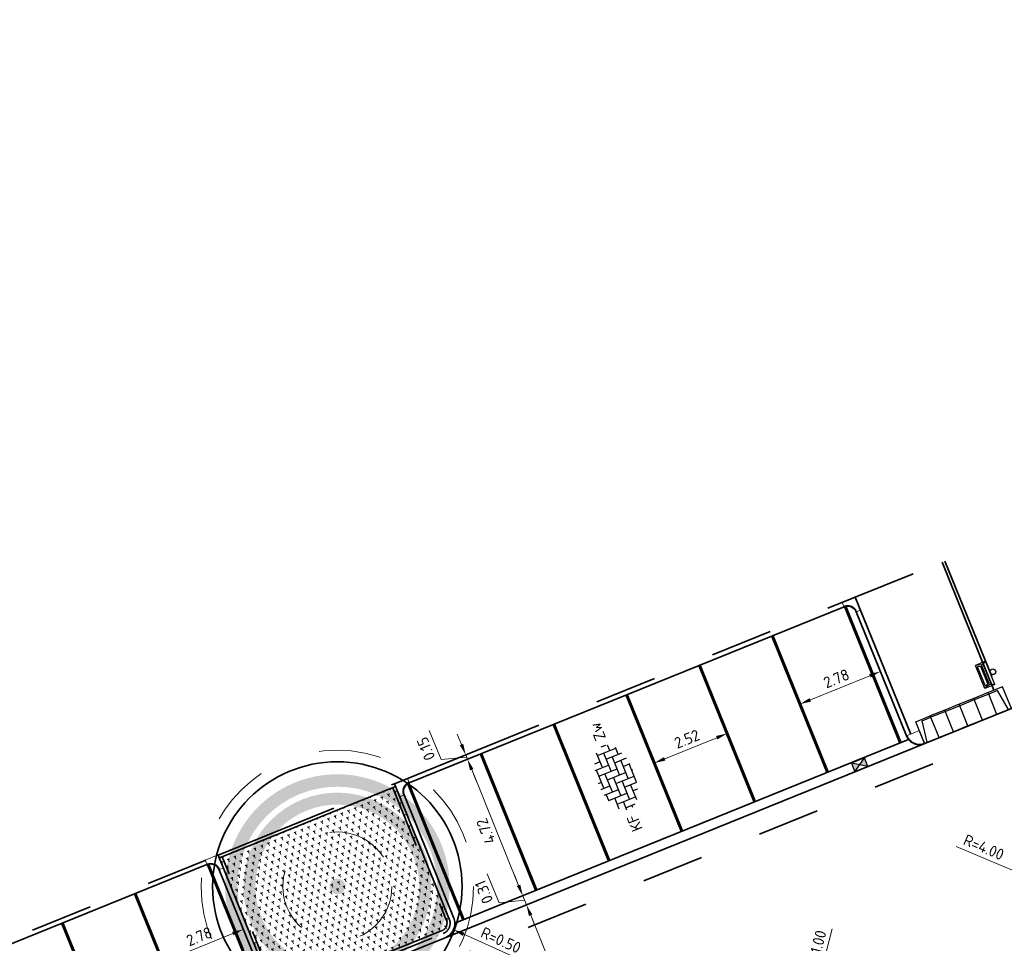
# Model space of a CAD drawing. Header units: metres. Extents: x 126075 to 126745, y 502461 to 502767.
# Tile 61 of 94: x 126515 to 126546, y 502693 to 502722. Entities that reach past the tile are written whole.
import ezdxf
from ezdxf.enums import TextEntityAlignment as Align

# ---------------------------------------------------------------- set-up
doc = ezdxf.new("R2010")
doc.units = ezdxf.units.M
doc.header["$PDSIZE"] = 1
for name, pattern in [('NLCS-HIDDEN', [4, 2, -2]), ('VH-OPSLUITBAND-SO', [10, 4, -2, 2, -2]), ('VH-TROTTOIRBAND-SO', [15, 5, -2, 2, -2, 2, -2]), ('VW-21-21_STREEP', [0.42, 0.21, -0.21]), ('ZZ-HIDDEN-SO', [4, 2, -2])]:
    doc.linetypes.add(name, pattern=pattern)
doc.layers.get('0').update_dxf_attribs({"linetype": 'CONTINUOUS'})
doc.layers.get('DEFPOINTS').update_dxf_attribs({"linetype": 'CONTINUOUS'})
doc.layers.add('N-GV-GR-BOOM-BESCHERMDEWORTELRUIMTE-GN', color=7, linetype='NLCS-HIDDEN', lineweight=0, plot=False)
doc.layers.add('N-GV-GR-BOOM_SOORT-V', color=7, linetype='CONTINUOUS', lineweight=18, true_color=0x025a01)
for name, color, linetype, lineweight in [('N-WE-GR-BEPLANTING-A-200', 92, 'CONTINUOUS', 18), ('N-WE-GR-BOOM-S', 90, 'CONTINUOUS', 25), ('N-WE-IE-MEUBILAIR_WEGMEUBILAIR-S-200', 7, 'CONTINUOUS', 25), ('N-WE-RI-HWA_KOLK-S-200', 154, 'CONTINUOUS', 25), ('N-WE-VH-GOOT_BSS_ACHTERKANT-G', 170, 'CONTINUOUS', 35), ('N-WE-VH-GOOT_BSS_VOORKANT-G', 170, 'CONTINUOUS', 35), ('N-WE-VH-KANTOPSLUITING_BETONRUG-G', 7, 'ZZ-HIDDEN-SO', 35), ('N-WE-VH-KANTOPSLUITING_ELEMENT_INRIT_130 150-S', 40, 'CONTINUOUS', 25), ('N-WE-VH-KANTOPSLUITING_OPSLUITBAND_100X200-G', 150, 'VH-OPSLUITBAND-SO', 35), ('N-WE-VH-KANTOPSLUITING_TROTTOIRBAND_130X150_250-G', 210, 'VH-TROTTOIRBAND-SO', 35), ('N-WE-VH-KANTOPSLUITING_TROTTOIRBAND_130X150_250_HOEKBLOK-S', 210, 'CONTINUOUS', 25), ('N-WE-VH-KANTOPSLUITING_VOORKANTBAND-G', 50, 'CONTINUOUS', 35), ('N-WE-VH-MATERIAALGRENS-G', 7, 'ZZ-HIDDEN-SO', 35), ('N-WE-VH-OPENVERHARDING_BETONSTRAATSTEEN_KEIFORMAAT_ELLEBOOGVERBAND-S-200', 252, 'CONTINUOUS', 25), ('N-WE-VW-MARKERING_PARKEERVAK-G', 7, 'VW-21-21_STREEP', 35), ('N-XX-GR-BOOM-T25', 7, 'CONTINUOUS', 25), ('N01-WE-VH-MATERIAALGRENS-G', 7, 'ZZ-HIDDEN-SO', 35), ('X-XX-AL-M', 7, 'CONTINUOUS', 18)]:
    doc.layers.add(name, color=color, linetype=linetype, lineweight=lineweight)
doc.styles.add('NLCS-ISO', font='NLCS-ISO.ttf')
doc.styles.add('NLCS-ISO-M200-T18', font='NLCS-ISO.ttf', dxfattribs={"height": 0.36})
doc.styles.add('NLCS-ISO-M200-T25', font='NLCS-ISO.ttf', dxfattribs={"height": 0.5})
doc.dimstyles.new('NLCS-M200-T18-PIJL_L2_H1', dxfattribs={"dimscale": 0.2, "dimtxt": 2.5, "dimasz": 1.8, "dimexe": 2, "dimexo": 2, "dimgap": 0.7, "dimtad": 1, "dimzin": 0, "dimdsep": 46, "dimtxsty": 'NLCS-ISO-M200-T18', "dimcen": 0, "dimdle": 2, "dimclrd": 256, "dimclre": 256, "dimclrt": 10, "dimadec": 1, "dimazin": 0, "dimtfac": 1, "dimtdec": 3, "dimtofl": 0, "dimtmove": 0, "dimatfit": 3, "dimfxl": 2, "dimfxlon": 1, "dimtfillclr": 256, "dimtolj": 1, "dimtzin": 0, "dimlwd": -1, "dimlwe": -1, "dimarcsym": 0})

# ---------------------------------------------------------------- blocks, each defined once
blk = doc.blocks.new('SVH-TROTTOIRBAND HOEKBLOK_130 150X250_R450_H90UITW_HD-MM')
at = {"linetype": 'Continuous', "lineweight": 0}
for q in [(450, 450), (0, 0)]:
    blk.add_line((0, 450), q, dxfattribs=at)
for radius in [450, 430]:
    blk.add_arc((0, 450), radius, 270, 0, dxfattribs=at)
blk = doc.blocks.new('SVH-INRITELEMENT_130 150_180X750X500_LINKS')
for p, q in [((0, 0), (0, 0.75)), ((0, 0.75), (0.5, 0.75)), ((0.095, 0), (0.2, 0.7)), ((0.2, 0.7), (0.5, 0.7)), ((0.5, 0), (0.5, 0.75)), ((0, 0), (0.5, 0))]:
    blk.add_line(p, q)
blk = doc.blocks.new('SVH-INRITELEMENT_130 150_180X750X500_MIDDEN')
for p, q in [((0, 0), (0, 0.75)), ((0.5, 0.75), (0, 0.75)), ((0.5, 0.7), (0, 0.7)), ((0.5, 0), (0.5, 0.75)), ((0.5, 0), (0, 0))]:
    blk.add_line(p, q)
blk = doc.blocks.new('SVH-INRITELEMENT_130 150_180X750X500_RECHTS')
for p, q in [((0, 0), (0, 0.75)), ((0.5, 0.75), (0, 0.75)), ((0.3, 0.7), (0, 0.7)), ((0.405, 0), (0.3, 0.7)), ((0.5, 0), (0.5, 0.75)), ((0.5, 0), (0, 0))]:
    blk.add_line(p, q)
blk = doc.blocks.new('*U39')
at = {"layer": 'N-WE-VH-KANTOPSLUITING_ELEMENT_INRIT_130 150-S'}
for name, p in [('SVH-INRITELEMENT_130 150_180X750X500_LINKS', (0, 0)), ('SVH-INRITELEMENT_130 150_180X750X500_MIDDEN', (0.5, 0)), ('SVH-INRITELEMENT_130 150_180X750X500_MIDDEN', (1, 0)), ('SVH-INRITELEMENT_130 150_180X750X500_MIDDEN', (1.5, 0)), ('SVH-INRITELEMENT_130 150_180X750X500_MIDDEN', (2, 0)), ('SVH-INRITELEMENT_130 150_180X750X500_RECHTS', (2.5, 0))]:
    blk.add_blockref(name, p, dxfattribs=at)
blk = doc.blocks.new('N-SGR-BOOM_BOL_2E')
h = blk.add_hatch(color=256)
h.dxf.hatch_style = 1
edge = h.paths.add_edge_path()
edge.add_arc((0, 0), 0.25, 0, 360)
at = {"layer": 'N-GV-GR-BOOM_SOORT-V', "transparency": 33554559}
h = blk.add_hatch(color=256, dxfattribs=at)
h.dxf.hatch_style = 1
h.paths.add_polyline_path([(-3.6, 0, 1), (3.6, 0, 1)])
h.paths.add_polyline_path([(3.2, 0, -1), (-3.2, 0, -1)], flags=16)
h = blk.add_hatch(color=256, dxfattribs=at)
h.dxf.hatch_style = 1
edge = h.paths.add_edge_path()
edge.add_arc((0, 0), 3.01, 0, 360)
edge = h.paths.add_edge_path(flags=16)
edge.add_arc((0, 0), 2.626, 0, 360)
at = {"lineweight": 35}
blk.add_circle((0, 0), 4, dxfattribs=at)
at = {"layer": 'N-GV-GR-BOOM-BESCHERMDEWORTELRUIMTE-GN'}
for radius in [4.37, 1.75]:
    blk.add_circle((0, 0), radius, dxfattribs=at)
at = {"layer": 'N-XX-GR-BOOM-T25', "style": 'NLCS-ISO-M200-T25'}
blk.add_attdef('SOORT', text='', height=0.5, dxfattribs=at).set_placement((0, -0.873), align=Align.MIDDLE_CENTER)
blk = doc.blocks.new('SVH-TROTTOIRBAND HOEKBLOK_130 150X250_R300_H90INW_VB-MM')
at = {"linetype": 'Continuous', "lineweight": 0}
blk.add_lwpolyline([(450, 150), (450, -300), (300, -300, 0.414214), (0, 0), (0, 150)], format="xyb", close=True, dxfattribs=at)
blk.add_arc((0, -300), 320, 0, 90, dxfattribs=at)
blk = doc.blocks.new('SVH-BSS_KEIFORMAAT_ELLEBOOG-SO')
for p, q in [((-3.04, 2.49), (-1.87, 2.49)), ((-2.92, 2.49), (-2.92, -0.66)), ((-1.87, 2.81), (-1.87, 0.39)), ((-0.82, 2.94), (-0.82, 1.44)), ((-0.82, 2.49), (2.33, 2.49)), ((0.23, 2.97), (0.23, 2.49)), ((1.28, 2.49), (1.28, -0.66)), ((2.33, 2.7), (2.33, 0.39)), ((3.38, 2.35), (3.38, 1.44)), ((-5.48, 0.39), (-3.97, 0.39)), ((-5.02, 0.39), (-5.02, -1.24)), ((-4.84, 1.44), (-2.92, 1.44)), ((-3.97, 1.44), (-3.97, -1.71)), ((-2.92, 0.39), (0.23, 0.39)), ((-1.87, 1.44), (1.28, 1.44)), ((-0.82, 0.39), (-0.82, -2.76)), ((0.23, 1.44), (0.23, -1.71)), ((1.28, 0.39), (4.43, 0.39)), ((2.33, 1.44), (4.84, 1.44)), ((3.38, 0.39), (3.38, -2.35)), ((4.43, 1.44), (4.43, -1.71)), ((5.48, 0.39), (5.48, -0.39)), ((-5.39, -0.66), (-5.02, -0.66)), ((-3.97, -0.66), (-0.82, -0.66)), ((-1.87, -0.66), (-1.87, -2.8)), ((0.23, -0.66), (3.38, -0.66)), ((2.33, -0.66), (2.33, -2.71)), ((4.43, -0.66), (5.39, -0.66)), ((-4.52, -1.71), (-1.87, -1.71)), ((-2.92, -1.71), (-2.92, -2.53)), ((-1.87, -2.76), (1.28, -2.76)), ((-0.82, -1.71), (2.33, -1.71)), ((0.23, -2.76), (0.23, -2.97)), ((1.28, -1.71), (1.28, -2.9)), ((3.38, -1.71), (4.52, -1.71))]:
    blk.add_line(p, q)
at = {"style": 'NLCS-ISO'}
blk.add_attdef('FORMAAT', text='', height=1.8, dxfattribs=at).set_placement((-6.53, 0), align=Align.MIDDLE_RIGHT)
blk.add_attdef('KLEUR', text='', height=1.8, dxfattribs=at).set_placement((6.53, 0), align=Align.MIDDLE_LEFT)
at = {"style": 'NLCS-ISO', "flags": 1}
blk.add_attdef('FUNCTIE', text='', height=1.8, dxfattribs=at).set_placement((0, -3.98), align=Align.TOP_CENTER)
blk = doc.blocks.new('SIE-WEG_AFVALBAK_01-SO')
for p, q in [((2, -0.45), (-2, -0.45)), ((-1.7, -0.98), (-2, -0.45)), ((-2, -0.45), (-2, -2.2)), ((-1.7, -1.26), (-2, -2.2)), ((1.7, -0.98), (-1.7, -0.98)), ((-1.7, -1.26), (-1.7, -0.98)), ((1.7, -1.26), (-1.7, -1.26)), ((-1.51, -1.48), (-1.67, -1.98)), ((1.51, -1.48), (-1.51, -1.48)), ((1.51, -1.48), (1.67, -1.98)), ((1.7, -0.98), (2, -0.45)), ((1.7, -1.26), (1.7, -0.98)), ((1.7, -1.26), (2, -2.2)), ((2, -0.45), (2, -2.2)), ((2, -2.2), (-2, -2.2)), ((1.67, -1.98), (-1.67, -1.98))]:
    blk.add_line(p, q)
blk.add_circle((0, 0), 0.454)
blk = doc.blocks.new('*D180')
at = {"layer": 'DEFPOINTS', "color": 0, "transparency": 16777216}
for p in [(126531.124, 502693.865), (126531.447, 502693.996), (126533.911, 502688.513)]:
    blk.add_point(p, dxfattribs=at)
at = {"layer": 'X-XX-AL-M', "transparency": 16777216}
for p, q in [((126531.124, 502693.865), (126530.753, 502693.715)), ((126533.242, 502688.631), (126531.259, 502693.531)), ((126533.54, 502688.363), (126533.006, 502688.147))]:
    blk.add_line(p, q, dxfattribs=at)
for points in [[(126531.203, 502693.509), (126531.314, 502693.554), (126531.124, 502693.865)], [(126533.187, 502688.608), (126533.298, 502688.653), (126533.377, 502688.297)]]:
    blk.add_solid(points, dxfattribs=at)
at = {"layer": 'X-XX-AL-M', "color": 10, "transparency": 16777216, "insert": (126531.954, 502690.961), "char_height": 0.36, "attachment_point": 5, "rotation": 112.036, "style": 'NLCS-ISO-M200-T18'}
blk.add_mtext('\\A1;6.01', dxfattribs=at)
blk = doc.blocks.new('*D181')
at = {"layer": 'DEFPOINTS', "color": 0, "transparency": 16777216}
for p in [(126531.005, 502694.157), (126531.328, 502694.288), (126531.447, 502693.996)]:
    blk.add_point(p, dxfattribs=at)
at = {"layer": 'X-XX-AL-M', "transparency": 16777216}
for p, q in [((126530.243, 502693.934), (126529.868, 502694.861)), ((126530.87, 502694.49), (126530.735, 502694.824)), ((126531.005, 502694.157), (126530.635, 502694.007)), ((126531.124, 502693.865), (126531.005, 502694.157)), ((126531.065, 502694.011), (126530.243, 502693.934)), ((126531.124, 502693.865), (126530.753, 502693.715)), ((126531.259, 502693.531), (126531.394, 502693.197))]:
    blk.add_line(p, q, dxfattribs=at)
for points in [[(126530.815, 502694.468), (126530.926, 502694.513), (126531.005, 502694.157)], [(126531.203, 502693.509), (126531.314, 502693.554), (126531.124, 502693.865)]]:
    blk.add_solid(points, dxfattribs=at)
at = {"layer": 'X-XX-AL-M', "color": 10, "transparency": 16777216, "insert": (126529.759, 502694.277), "char_height": 0.36, "attachment_point": 5, "rotation": 112.036, "style": 'NLCS-ISO-M200-T18'}
blk.add_mtext('\\A1;0.31', dxfattribs=at)
blk = doc.blocks.new('*D182')
at = {"layer": 'DEFPOINTS', "color": 0, "transparency": 16777216}
for p in [(126529.233, 502698.537), (126529.529, 502698.657), (126531.328, 502694.288)]:
    blk.add_point(p, dxfattribs=at)
at = {"layer": 'X-XX-AL-M', "transparency": 16777216}
for p, q in [((126529.233, 502698.537), (126528.862, 502698.387)), ((126530.87, 502694.49), (126529.368, 502698.203)), ((126531.005, 502694.157), (126530.635, 502694.007))]:
    blk.add_line(p, q, dxfattribs=at)
for points in [[(126529.312, 502698.18), (126529.423, 502698.225), (126529.233, 502698.537)], [(126530.815, 502694.468), (126530.926, 502694.513), (126531.005, 502694.157)]]:
    blk.add_solid(points, dxfattribs=at)
at = {"layer": 'X-XX-AL-M', "color": 10, "transparency": 16777216, "insert": (126529.822, 502696.227), "char_height": 0.36, "attachment_point": 5, "rotation": 112.036, "style": 'NLCS-ISO-M200-T18'}
blk.add_mtext('\\A1;4.72', dxfattribs=at)
blk = doc.blocks.new('*D183')
at = {"layer": 'DEFPOINTS', "color": 0, "transparency": 16777216}
for p in [(126529.176, 502698.676), (126529.473, 502698.796), (126529.529, 502698.657)]:
    blk.add_point(p, dxfattribs=at)
at = {"layer": 'X-XX-AL-M', "transparency": 16777216}
for p, q in [((126528.383, 502698.529), (126528.008, 502699.456)), ((126529.041, 502699.009), (126528.906, 502699.343)), ((126529.205, 502698.606), (126528.383, 502698.529)), ((126529.176, 502698.676), (126528.806, 502698.526)), ((126529.233, 502698.537), (126528.862, 502698.387)), ((126529.233, 502698.537), (126529.176, 502698.676)), ((126529.368, 502698.203), (126529.503, 502697.869))]:
    blk.add_line(p, q, dxfattribs=at)
for points in [[(126528.986, 502698.987), (126529.097, 502699.032), (126529.176, 502698.676)], [(126529.312, 502698.18), (126529.423, 502698.225), (126529.233, 502698.537)]]:
    blk.add_solid(points, dxfattribs=at)
at = {"layer": 'X-XX-AL-M', "color": 10, "transparency": 16777216, "insert": (126527.899, 502698.873), "char_height": 0.36, "attachment_point": 5, "rotation": 112.036, "style": 'NLCS-ISO-M200-T18'}
blk.add_mtext('\\A1;0.15', dxfattribs=at)
blk = doc.blocks.new('*D259')
at = {"layer": 'DEFPOINTS', "color": 0, "transparency": 16777216}
for p in [(126522.04, 502693.078), (126522.04, 502693.078), (126519.461, 502692.034)]:
    blk.add_point(p, dxfattribs=at)
at = {"layer": 'X-XX-AL-M', "transparency": 16777216}
for p, q in [((126522.04, 502693.078), (126521.89, 502693.449)), ((126519.794, 502692.169), (126521.706, 502692.943)), ((126519.461, 502692.034), (126519.31, 502692.405))]:
    blk.add_line(p, q, dxfattribs=at)
for points in [[(126521.684, 502692.999), (126521.729, 502692.888), (126522.04, 502693.078)], [(126519.772, 502692.225), (126519.817, 502692.114), (126519.461, 502692.034)]]:
    blk.add_solid(points, dxfattribs=at)
at = {"layer": 'X-XX-AL-M', "color": 10, "transparency": 16777216, "insert": (126520.63, 502692.853), "char_height": 0.36, "attachment_point": 5, "rotation": 22.0408, "style": 'NLCS-ISO-M200-T18'}
blk.add_mtext('\\A1;2.78', dxfattribs=at)
blk = doc.blocks.new('*D261')
at = {"layer": 'DEFPOINTS', "color": 0, "transparency": 16777216}
for p in [(126542.474, 502701.351), (126542.474, 502701.351), (126539.894, 502700.307)]:
    blk.add_point(p, dxfattribs=at)
at = {"layer": 'X-XX-AL-M', "transparency": 16777216}
for p, q in [((126540.228, 502700.442), (126542.14, 502701.216)), ((126542.474, 502701.351), (126542.624, 502700.98)), ((126539.894, 502700.307), (126540.045, 502699.936))]:
    blk.add_line(p, q, dxfattribs=at)
for points in [[(126542.117, 502701.272), (126542.162, 502701.16), (126542.474, 502701.351)], [(126540.206, 502700.498), (126540.251, 502700.386), (126539.894, 502700.307)]]:
    blk.add_solid(points, dxfattribs=at)
at = {"layer": 'X-XX-AL-M', "color": 10, "transparency": 16777216, "insert": (126541.064, 502701.126), "char_height": 0.36, "attachment_point": 5, "rotation": 22.0408, "style": 'NLCS-ISO-M200-T18'}
blk.add_mtext('\\A1;2.78', dxfattribs=at)
blk = doc.blocks.new('*D262')
at = {"layer": 'DEFPOINTS', "color": 0, "transparency": 16777216}
for p in [(126537.559, 502699.361), (126537.559, 502699.361), (126535.223, 502698.416)]:
    blk.add_point(p, dxfattribs=at)
at = {"layer": 'X-XX-AL-M', "transparency": 16777216}
for p, q in [((126535.557, 502698.551), (126537.225, 502699.226)), ((126537.559, 502699.361), (126537.709, 502698.99)), ((126535.223, 502698.416), (126535.373, 502698.045))]:
    blk.add_line(p, q, dxfattribs=at)
for points in [[(126537.202, 502699.282), (126537.247, 502699.17), (126537.559, 502699.361)], [(126535.534, 502698.606), (126535.579, 502698.495), (126535.223, 502698.416)]]:
    blk.add_solid(points, dxfattribs=at)
at = {"layer": 'X-XX-AL-M', "color": 10, "transparency": 16777216, "insert": (126536.271, 502699.185), "char_height": 0.36, "attachment_point": 5, "rotation": 22.0408, "style": 'NLCS-ISO-M200-T18'}
blk.add_mtext('\\A1;2.52', dxfattribs=at)
blk = doc.blocks.new('*D312')
at = {"layer": 'DEFPOINTS', "color": 0, "transparency": 16777216}
for p in [(126540.359, 502690.905), (126540.109, 502689.937)]:
    blk.add_point(p, dxfattribs=at)
at = {"layer": 'X-XX-AL-M', "transparency": 16777216}
blk.add_line((126540.924, 502693.093), (126540.449, 502691.254), dxfattribs=at)
blk.add_solid([(126540.391, 502691.269), (126540.507, 502691.239), (126540.359, 502690.905)], dxfattribs=at)
at = {"layer": 'X-XX-AL-M', "color": 10, "transparency": 16777216, "insert": (126540.421, 502692.428), "char_height": 0.36, "attachment_point": 5, "rotation": 75.5393, "style": 'NLCS-ISO-M200-T18'}
blk.add_mtext('\\A1;R=1.00', dxfattribs=at)
blk = doc.blocks.new('*D329')
at = {"layer": 'DEFPOINTS', "color": 0, "transparency": 16777216}
for p in [(126528.326, 502693.274), (126528.782, 502693.069)]:
    blk.add_point(p, dxfattribs=at)
at = {"layer": 'X-XX-AL-M', "transparency": 16777216}
blk.add_line((126530.908, 502692.11), (126529.11, 502692.921), dxfattribs=at)
blk.add_solid([(126529.134, 502692.975), (126529.085, 502692.866), (126528.782, 502693.069)], dxfattribs=at)
at = {"layer": 'X-XX-AL-M', "color": 10, "transparency": 16777216, "insert": (126530.304, 502692.733), "char_height": 0.36, "attachment_point": 5, "rotation": 335.7425, "style": 'NLCS-ISO-M200-T18'}
blk.add_mtext('\\A1;R=0.50', dxfattribs=at)
blk = doc.blocks.new('*D330')
at = {"layer": 'DEFPOINTS', "color": 0, "transparency": 16777216}
for p in [(126547.084, 502694.813), (126550.764, 502693.243)]:
    blk.add_point(p, dxfattribs=at)
at = {"layer": 'X-XX-AL-M', "transparency": 16777216}
blk.add_line((126544.906, 502695.742), (126546.753, 502694.954), dxfattribs=at)
blk.add_solid([(126546.777, 502695.009), (126546.73, 502694.899), (126547.084, 502694.813)], dxfattribs=at)
at = {"layer": 'X-XX-AL-M', "color": 10, "transparency": 16777216, "insert": (126545.79, 502695.713), "char_height": 0.36, "attachment_point": 5, "rotation": 336.8995, "style": 'NLCS-ISO-M200-T18'}
blk.add_mtext('\\A1;R=4.00', dxfattribs=at)
blk = doc.blocks.new('SRI-KOLK_STRAAT-SO')
h = blk.add_hatch(color=256)
h.dxf.hatch_style = 1
h.paths.add_polyline_path([(-1.125, 1.5), (-1.125, 0), (0, 0.75)])
h.paths.add_polyline_path([(1.125, 1.5), (0, 0.75), (1.125, 0)])
for p, q in [((-1.125, 0), (1.125, 1.5)), ((1.125, 0), (-1.125, 1.5))]:
    blk.add_line(p, q)
blk.add_lwpolyline([(-1.125, 0), (1.125, 0), (1.125, 1.5), (-1.125, 1.5)], close=True)

msp = doc.modelspace()

# ---------------------------------------------------------------- hatches: boundary and pattern name
at = {"layer": 'N-WE-GR-BEPLANTING-A-200', "transparency": 33554559}
h = msp.add_hatch(dxfattribs=at)
h.set_pattern_fill('AGR-BEPLANTING_SOORT_01-SO', color=256, scale=0.2, pattern_type=2)
h.set_pattern_definition([(82.0408, (126525.22425, 502679.51184), (-0.1820845, 0.1420513), [0.0577352, -0.1732052]), (142.0408, (126525.22425, 502679.51184), (-0.2140623, -0.0866641), [0.0577352, -0.1732052]), (292.0408, (126525.22425, 502679.51184), (0.1820844, -0.1420514), [0.05, -0.35])])
edge = h.paths.add_edge_path()
edge.add_line((126526.928, 502697.66), (126521.279, 502695.373))
edge.add_line((126521.279, 502695.373), (126522.996, 502691.116))
edge.add_arc((126523.32, 502691.248), 0.35, 202.0408, 292.0408)
edge.add_line((126523.452, 502690.923), (126528.457, 502692.95))
edge.add_arc((126528.326, 502693.274), 0.35, 292.0408, 382.0408)
edge.add_line((126528.65, 502693.405), (126526.928, 502697.66))

# ---------------------------------------------------------------- linework, layer by layer
at = {"layer": 'N-WE-VH-GOOT_BSS_ACHTERKANT-G'}
msp.add_lwpolyline([(126528.826, 502693.277), (126543.379, 502699.169)], dxfattribs=at)
at = {"layer": 'N-WE-VH-GOOT_BSS_VOORKANT-G'}
msp.add_lwpolyline([(126528.513, 502692.811), (126543.896, 502699.038)], dxfattribs=at)
at = {"layer": 'N-WE-VH-KANTOPSLUITING_BETONRUG-G'}
msp.add_lwpolyline([(126526.835, 502697.622), (126528.557, 502693.368, -0.414214), (126528.42, 502693.042), (126523.414, 502691.016, -0.414214), (126523.089, 502691.154), (126521.366, 502695.408)], format="xyb", dxfattribs=at)
at = {"layer": 'N-WE-VH-KANTOPSLUITING_OPSLUITBAND_100X200-G', "flags": 128}
for points in [[(126544.545, 502704.894), (126546.209, 502700.785)], [(126521.236, 502695.463), (126526.89, 502697.753)]]:
    msp.add_lwpolyline(points, dxfattribs=at)
at = {"layer": 'N-WE-VH-KANTOPSLUITING_TROTTOIRBAND_130X150_250-G'}
msp.add_lwpolyline([(126486.594, 502642.553), (126473.166, 502676.002), (126485.61, 502681.04), (126487.37, 502676.693, 0.414214), (126487.826, 502676.5), (126492.653, 502678.454, 0.414214), (126492.846, 502678.91), (126491.086, 502683.257), (126503.53, 502688.295), (126505.29, 502683.948, 0.414214), (126505.746, 502683.755), (126510.359, 502685.622, 0.414214), (126510.552, 502686.078), (126508.792, 502690.425), (126521.236, 502695.463), (126522.996, 502691.116, 0.414214), (126523.452, 502690.923), (126528.457, 502692.95, 0.414214), (126528.65, 502693.405), (126526.89, 502697.753), (126541.67, 502703.736), (126543.449, 502699.343)], format="xyb", dxfattribs=at)
at = {"layer": 'N-WE-VH-KANTOPSLUITING_VOORKANTBAND-G', "flags": 128}
msp.add_lwpolyline([(126616.64, 502717.307, -0.414214), (126616.151, 502717.714), (126615.76, 502721.985, 0.412459), (126615.434, 502722.257), (126582.885, 502719.276, 0.412985), (126582.614, 502718.95), (126583, 502714.73, -0.414214), (126582.547, 502714.186), (126580.951, 502714.04), (126578.866, 502713.196), (126576.132, 502714.355), (126548.394, 502703.125), (126547.235, 502700.39), (126543.896, 502699.038)], format="xyb", dxfattribs=at)
for points in [[(126544.452, 502704.857), (126546.116, 502700.747)], [(126521.279, 502695.373), (126526.928, 502697.66)]]:
    msp.add_lwpolyline(points, dxfattribs=at)
at = {"layer": 'N-WE-VH-KANTOPSLUITING_VOORKANTBAND-G'}
msp.add_lwpolyline([(126543.896, 502699.038, -0.414214), (126543.31, 502699.286), (126541.7, 502703.263, 0.414214), (126541.309, 502703.428), (126527.364, 502697.782, 0.414214), (126527.198, 502697.392), (126528.789, 502693.462, -0.414214), (126528.513, 502692.811), (126523.508, 502690.784, -0.414214), (126522.857, 502691.06), (126521.266, 502694.99, 0.414214), (126520.875, 502695.156), (126509.265, 502690.455, 0.414214)], format="xyb", dxfattribs=at)
at = {"layer": 'N-WE-VH-MATERIAALGRENS-G', "flags": 128}
msp.add_lwpolyline([(126544.156, 502698.388), (126476.13, 502670.848), (126487.721, 502642.021), (126490.652, 502633.645), (126508.592, 502588.958)], dxfattribs=at)
at = {"layer": 'N-WE-VW-MARKERING_PARKEERVAK-G', "ltscale": 5, "const_width": 0.1}
for points in [[(126541.345, 502703.44), (126543.117, 502699.063)], [(126539.008, 502702.497), (126540.781, 502698.117)], [(126536.672, 502701.551), (126538.445, 502697.171)], [(126534.336, 502700.605), (126536.109, 502696.226)], [(126532, 502699.66), (126533.774, 502695.28)], [(126529.665, 502698.714), (126531.438, 502694.334)], [(126527.33, 502697.766), (126529.102, 502693.389)], [(126520.911, 502695.167), (126522.683, 502690.79)], [(126518.574, 502694.224), (126520.347, 502689.844)], [(126516.238, 502693.278), (126518.011, 502688.899)]]:
    msp.add_lwpolyline(points, dxfattribs=at)
at = {"layer": 'N01-WE-VH-MATERIAALGRENS-G', "flags": 128}
msp.add_lwpolyline([(126541.669, 502703.739), (126544.452, 502704.857)], dxfattribs=at)

# ---------------------------------------------------------------- block references
at = {"layer": 'N-WE-GR-BOOM-S', "rotation": 22.04078480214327}
msp.add_blockref('N-SGR-BOOM_BOL_2E', (126525.059, 502694.455), dxfattribs=at)
at = {"layer": 'N-WE-IE-MEUBILAIR_WEGMEUBILAIR-S-200', "xscale": 0.2, "yscale": 0.2, "zscale": 0.2, "rotation": 292.0407848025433}
msp.add_blockref('SIE-WEG_AFVALBAK_01-SO', (126546.082, 502701.341), dxfattribs=at)
at = {"layer": 'N-WE-RI-HWA_KOLK-S-200', "xscale": 0.2, "yscale": 0.2, "zscale": 0.2, "rotation": 22.04078480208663}
msp.add_blockref('SRI-KOLK_STRAAT-SO', (126541.867, 502698.217), dxfattribs=at)
at = {"layer": 'N-WE-VH-KANTOPSLUITING_ELEMENT_INRIT_130 150-S', "rotation": 21.87388736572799}
msp.add_blockref('*U39', (126543.89, 502699.045), dxfattribs=at)
at = {"layer": 'N-WE-VH-KANTOPSLUITING_TROTTOIRBAND_130X150_250_HOEKBLOK-S', "xscale": 0.001, "yscale": 0.001, "zscale": 0.001}
for name, p, rotation in [('SVH-TROTTOIRBAND HOEKBLOK_130 150X250_R300_H90INW_VB-MM', (126541.309, 502703.428), 22.04078480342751), ('SVH-TROTTOIRBAND HOEKBLOK_130 150X250_R450_H90UITW_HD-MM', (126543.309, 502699.287), 291.9573360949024), ('SVH-TROTTOIRBAND HOEKBLOK_130 150X250_R450_H90UITW_HD-MM', (126543.31, 502699.286), 292.0407848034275), ('SVH-TROTTOIRBAND HOEKBLOK_130 150X250_R300_H90INW_VB-MM', (126527.198, 502697.392), 112.0407848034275), ('SVH-TROTTOIRBAND HOEKBLOK_130 150X250_R300_H90INW_VB-MM', (126520.881, 502695.158), 22.04078480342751)]:
    msp.add_blockref(name, p, dxfattribs=dict(at, rotation=rotation))
at = {"layer": 'N-WE-VH-OPENVERHARDING_BETONSTRAATSTEEN_KEIFORMAAT_ELLEBOOGVERBAND-S-200', "xscale": 0.2, "yscale": 0.2, "zscale": 0.2, "rotation": 112.0407848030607}
msp.add_blockref('SVH-BSS_KEIFORMAAT_ELLEBOOG-SO', (126534.005, 502697.943), dxfattribs=at).add_auto_attribs({'FORMAAT': 'KF', 'KLEUR': 'Zw'})

# ---------------------------------------------------------------- dimensions: what is measured, and where the dimension line sits
at = {"layer": 'X-XX-AL-M'}
for p1, p2, picture, middle in [((126539.894, 502700.307), (126542.474, 502701.351), '*D261', (126541.064, 502701.126)), ((126535.223, 502698.416), (126537.559, 502699.361), '*D262', (126536.271, 502699.185)), ((126519.461, 502692.034), (126522.04, 502693.078), '*D259', (126520.63, 502692.853))]:
    dim = msp.add_aligned_dim(p1=p1, p2=p2, distance=0, dimstyle='NLCS-M200-T18-PIJL_L2_H1', dxfattribs=at)
    dim.commit()
    dim.dimension.update_dxf_attribs({"geometry": picture, "text_midpoint": middle})
for base, p1, p2, angle, picture, middle in [((126529.176, 502698.676), (126529.529, 502698.657), (126529.473, 502698.796), 292.036, '*D183', (126528.034, 502698.539)), ((126529.233, 502698.537), (126531.328, 502694.288), (126529.529, 502698.657), 292.036, '*D182', (126529.822, 502696.227)), ((126531.00548089, 502694.1567928), (126531.44664591, 502693.99553274), (126531.32843696, 502694.28751158), 292.03599404, '*D181', (126529.89421426, 502693.94379818)), ((126531.124, 502693.865), (126533.911, 502688.513), (126531.447, 502693.996), 292.036, '*D180', (126531.954, 502690.961))]:
    dim = msp.add_linear_dim(base=base, p1=p1, p2=p2, angle=angle, dimstyle='NLCS-M200-T18-PIJL_L2_H1', override={"dimtmove": 1}, dxfattribs=at)
    dim.commit()
    dim.dimension.update_dxf_attribs({"geometry": picture, "text_midpoint": middle})
for center, mpoint, picture, middle in [((126550.764, 502693.243), (126547.084, 502694.813), '*D330', (126545.79, 502695.713)), ((126528.326, 502693.274), (126528.782, 502693.069), '*D329', (126530.304, 502692.733)), ((126540.109, 502689.937), (126540.359, 502690.905), '*D312', (126540.421, 502692.428))]:
    dim = msp.add_radius_dim(center=center, mpoint=mpoint, dimstyle='NLCS-M200-T18-PIJL_L2_H1', override={"dimpost": 'R=<>'}, dxfattribs=at)
    dim.commit()
    dim.dimension.update_dxf_attribs({"geometry": picture, "text_midpoint": middle})

doc.saveas('drawing.dxf')
